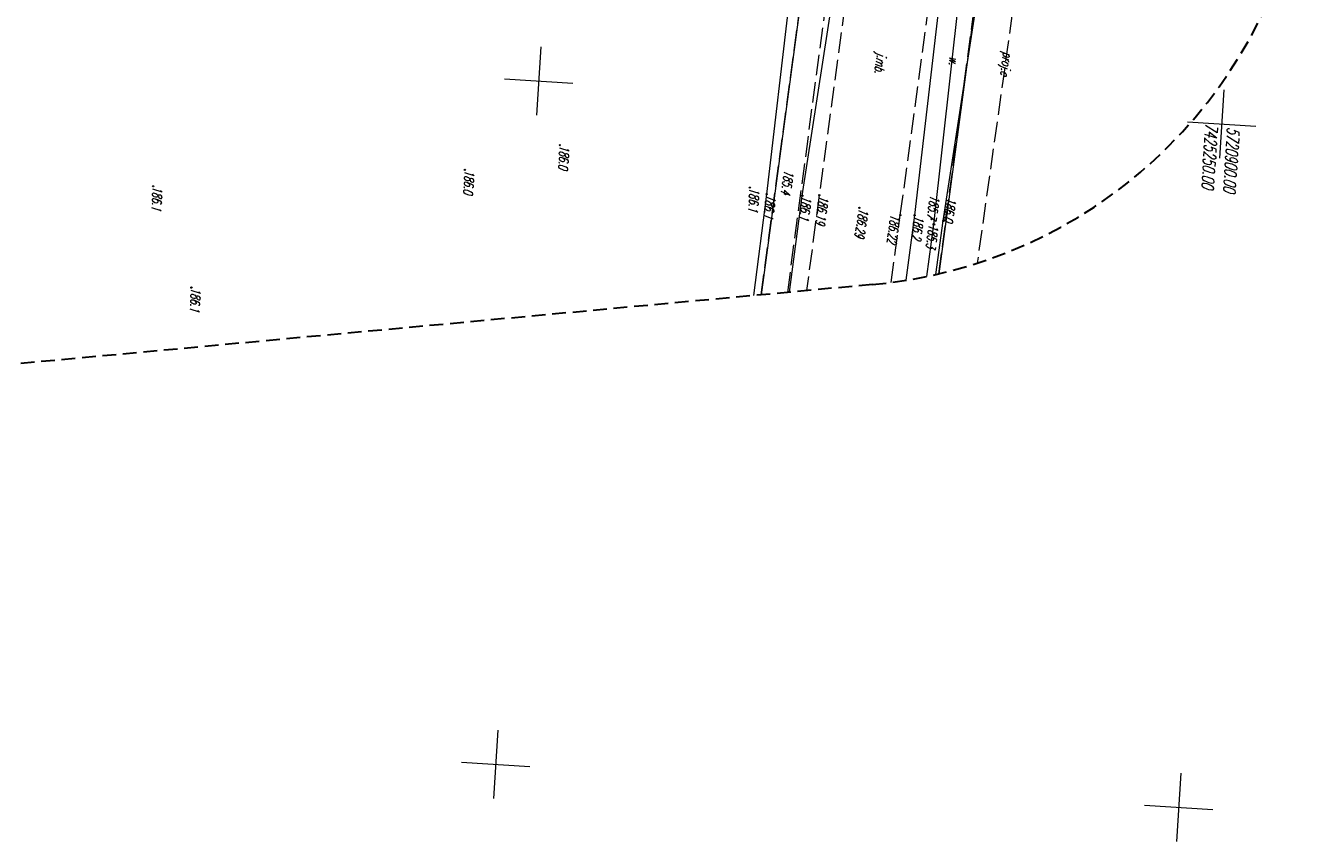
# Model space of a CAD drawing. Header units: metres. Extents: x 6615186 to 7435136, y 5685106 to 5698228.
# Tile 7 of 15: x 7414288 to 7414382, y 5685636 to 5685696. Entities that reach past the tile are written whole.
import ezdxf
from ezdxf.enums import TextEntityAlignment as Align

# ---------------------------------------------------------------- set-up
doc = ezdxf.new("R2010")
doc.units = ezdxf.units.M
for name, pattern in [('1', [0]), ('1_OTKJ', [2, 1.5, -0.5]), ('1_OTKR', [0]), ('2', [1.5, 1, -0.5]), ('2_SUPP_P', [2, 1.5, -0.5]), ('2_SUTP_A', [0]), ('3_SUTP_A', [0]), ('4', [2.5, 1.5, -1]), ('GDE', [0]), ('GUK', [2, 1.5, -0.5])]:
    doc.linetypes.add(name, pattern=pattern)
for name, color, linetype, lineweight in [('D.O. kresk jezdnia', 254, 'Continuous', 18), ('EDZPD_L_0', 7, '1', 20), ('EKLPK_L_0', 92, 'GUK', 35), ('OTK_E_T_0', 7, 'Continuous', 0), ('OTK_E_T_4', 7, 'Continuous', 0), ('OTK_L_0', 7, '1_OTKJ', 18), ('OTK_L_5', 7, 'Continuous', 18), ('OTR_T_0', 7, 'Continuous', 18), ('OTR_T_1', 7, 'Continuous', 18), ('P_SUEP_E_T_0', 1, 'Continuous', 0), ('P_SUEP_L_0', 1, '2_SUPP_P', 18), ('Podzial_sekcyjny_krzyze', 7, '1', 13)]:
    doc.layers.add(name, color=color, linetype=linetype, lineweight=lineweight)
doc.layers.add('SUTP_L_0', color=7, linetype='3_SUTP_A', lineweight=18, true_color=0xff9100)
doc.layers.add('SUTR_T_0', color=7, linetype='Continuous', lineweight=18, true_color=0xff9100)
doc.layers.add('TYTUL_MAPY', color=7, linetype='Continuous', true_color=0x0a0909)
doc.layers.add('ZAKRES_L_0', color=150, linetype='4')
doc.styles.add('GeodText', font='romans.shx', dxfattribs={"width": 0.7, "oblique": 14.323945})

# ---------------------------------------------------------------- blocks, each defined once
blk = doc.blocks.new('2_SUPS')
at = {"linetype": 'Continuous'}
blk.add_circle((0, 0), 0.0625, dxfattribs=at)
blk = doc.blocks.new('1_OTRS')
at = {"color": 0, "linetype": 'Continuous'}
blk.add_circle((0, 0), 0.045, dxfattribs=at)
blk = doc.blocks.new('1_OTRN')
at = {"color": 0, "linetype": 'Continuous'}
blk.add_circle((0, 0), 0.045, dxfattribs=at)
blk = doc.blocks.new('300m ujazd')
at = {"layer": 'EDZPD_L_0', "color": 96, "linetype": 'GDE', "true_color": 0x008000}
for p, q in [((7414347.025, 5685412.83), (7414342.105, 5685376.313)), ((7414359.542, 5685411.129), (7414355.073, 5685377.843))]:
    blk.add_line(p, q, dxfattribs=at)
at = {"layer": 'EKLPK_L_0', "color": 96, "linetype": 'GUK', "lineweight": 15, "true_color": 0x008000}
for p, q in [((7414342.103, 5685376.313), (7414347.025, 5685412.84)), ((7414342.103, 5685376.313), (7414347.025, 5685412.84)), ((7414359.542, 5685411.129), (7414355.073, 5685377.843)), ((7414355.076, 5685377.843), (7414359.542, 5685411.129))]:
    blk.add_line(p, q, dxfattribs=at)
at = {"layer": 'OTK_L_0', "linetype": '1_OTKJ'}
for p, q in [((7414349.3, 5685405.382), (7414346.353, 5685383.595)), ((7414352.272, 5685382.129), (7414355.336, 5685404.641)), ((7414346.353, 5685383.595), (7414345.413, 5685376.62)), ((7414351.592, 5685377.215), (7414352.272, 5685382.129))]:
    blk.add_line(p, q, dxfattribs=at)
at = {"layer": 'OTK_L_5', "linetype": '1_OTKR'}
for p, q in [((7414344.788, 5685403.422), (7414342.5, 5685383.667)), ((7414345.108, 5685383.553), (7414347.97, 5685402.089)), ((7414355.412, 5685381.71), (7414358.505, 5685401.996)), ((7414355.545, 5685401.291), (7414353.314, 5685382.123)), ((7414342.5, 5685383.667), (7414341.553, 5685376.262)), ((7414344.185, 5685376.506), (7414345.108, 5685383.553)), ((7414353.314, 5685382.123), (7414352.685, 5685377.373)), ((7414354.857, 5685377.793), (7414355.412, 5685381.71))]:
    blk.add_line(p, q, dxfattribs=at)
at = {"layer": 'P_SUEP_L_0', "linetype": '2_SUPP_P'}
for p, q in [((7414368.241, 5685452.339), (7414357.889, 5685378.624)), ((7414344.042, 5685376.492), (7414348.053, 5685406.733))]:
    blk.add_line(p, q, dxfattribs=at)
at = {"layer": 'Podzial_sekcyjny_krzyze'}
for p, q in [((7414326.014, 5685394.427), (7414325.7, 5685389.437)), ((7414323.362, 5685392.089), (7414328.352, 5685391.774)), ((7414375.915, 5685391.278), (7414375.6, 5685386.288)), ((7414373.263, 5685388.941), (7414378.253, 5685388.626)), ((7414322.866, 5685344.526), (7414322.551, 5685339.536)), ((7414320.214, 5685342.188), (7414325.204, 5685341.873)), ((7414372.767, 5685341.378), (7414372.452, 5685336.388)), ((7414370.114, 5685339.04), (7414375.105, 5685338.725))]:
    blk.add_line(p, q, dxfattribs=at)
at = {"layer": 'SUTP_L_0', "linetype": '2_SUTP_A'}
for p, q in [((7414354.724, 5685381.453), (7414357.962, 5685410.377)), ((7414354.212, 5685377.653), (7414354.724, 5685381.453))]:
    blk.add_line(p, q, dxfattribs=at)
at = {"layer": 'ZAKRES_L_0', "color": 6, "linetype": '2', "lineweight": 30}
blk.add_line((7414350.241, 5685377.067), (7414240.212, 5685366.862), dxfattribs=at)
blk.add_arc((7414347.121, 5685411.962), 35.034, 275.10858, 350.29266, dxfattribs=at)
at = {"layer": 'OTR_T_0', "rotation": 266.3900317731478}
for p in [(7414346.353, 5685383.595), (7414349.28, 5685382.668), (7414352.272, 5685382.129)]:
    blk.add_blockref('1_OTRS', p, dxfattribs=at)
at = {"layer": 'OTR_T_1', "rotation": 266.3900317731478}
for p in [(7414327.396, 5685387.247), (7414320.457, 5685385.439), (7414297.677, 5685384.241), (7414341.277, 5685384.145), (7414342.5, 5685383.667), (7414343.893, 5685383.67), (7414345.108, 5685383.553), (7414353.314, 5685382.123), (7414354.549, 5685381.845), (7414355.412, 5685381.71), (7414300.475, 5685376.843)]:
    blk.add_blockref('1_OTRN', p, dxfattribs=at)
at = {"layer": 'SUTR_T_0', "rotation": 266.3900317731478}
blk.add_blockref('2_SUPS', (7414354.724, 5685381.453), dxfattribs=at)
at = {"layer": 'OTK_E_T_0', "lineweight": 9, "style": 'GeodText', "oblique": 14.32394, "width": 0.65}
blk.add_text('j.mb.', height=0.7, rotation=621.87728, dxfattribs=at).set_placement((7414350.735, 5685393.231), align=Align.MIDDLE)
at = {"layer": 'OTK_E_T_4', "lineweight": 9, "style": 'GeodText', "oblique": 14.32394, "width": 0.65}
blk.add_text('w.', height=0.7, rotation=623.02357, dxfattribs=at).set_placement((7414356.199, 5685393.373), align=Align.MIDDLE)
at = {"layer": 'OTR_T_0', "lineweight": 9, "style": 'GeodText', "oblique": 14.32394, "width": 0.65}
for s, rotation, p in [('186.19', 622.32395, (7414346.353, 5685383.595)), ('186.29', 620.46025, (7414349.28, 5685382.668))]:
    blk.add_text(s, height=0.7, rotation=rotation, dxfattribs=at).set_placement(p)
blk.add_text('186.22', height=0.7, rotation=622.11665, dxfattribs=at).set_placement((7414352.272, 5685382.129), align=Align.TOP_LEFT)
at = {"layer": 'OTR_T_1', "lineweight": 9, "style": 'GeodText', "oblique": 14.32394, "width": 0.65}
for s, rotation, p in [('186.0', 266.39003, (7414327.396, 5685387.247)), ('186.0', 266.39003, (7414320.457, 5685385.439)), ('186.1', 266.39003, (7414297.677, 5685384.241)), ('186.1', 266.39003, (7414341.277, 5685384.145)), ('186.1', 622.71967, (7414342.5, 5685383.667)), ('186.1', 622.54421, (7414345.108, 5685383.553)), ('186.2', 622.4649, (7414353.314, 5685382.123)), ('186.1', 266.39003, (7414300.475, 5685376.843))]:
    blk.add_text(s, height=0.7, rotation=rotation, dxfattribs=at).set_placement(p)
for s, rotation, p in [('185.4', 620.92293, (7414343.893, 5685383.67)), ('185.7', 620.54083, (7414354.549, 5685381.845))]:
    blk.add_text(s, height=0.7, rotation=rotation, dxfattribs=at).set_placement(p, align=Align.MIDDLE_RIGHT)
blk.add_text('186.0', height=0.7, rotation=621.32958, dxfattribs=at).set_placement((7414355.412, 5685381.71), align=Align.RIGHT)
at = {"layer": 'P_SUEP_E_T_0', "lineweight": 9, "style": 'GeodText', "oblique": 14.32394, "width": 0.65}
blk.add_text('proj.e', height=0.7, rotation=622.01003, dxfattribs=at).set_placement((7414359.934, 5685393.19), align=Align.MIDDLE)
at = {"layer": 'SUTR_T_0', "lineweight": 9, "style": 'GeodText', "oblique": 14.32394, "width": 0.65}
blk.add_text('185.3', height=0.7, rotation=622.32024, dxfattribs=at).set_placement((7414354.724, 5685381.453), align=Align.MIDDLE_LEFT)
at = {"layer": 'TYTUL_MAPY', "lineweight": 9, "style": 'GeodText', "oblique": 14.32394, "width": 0.65}
for s, p in [('7425250.00', (7414374.575, 5685388.862)), ('5720900.00', (7414376.163, 5685388.589))]:
    blk.add_text(s, height=0.9, rotation=266.39003, dxfattribs=at).set_placement(p)

msp = doc.modelspace()

# ---------------------------------------------------------------- block references
at = {"layer": 'D.O. kresk jezdnia'}
msp.add_blockref('300m ujazd', (0, 300), dxfattribs=at)

doc.saveas('drawing.dxf')
